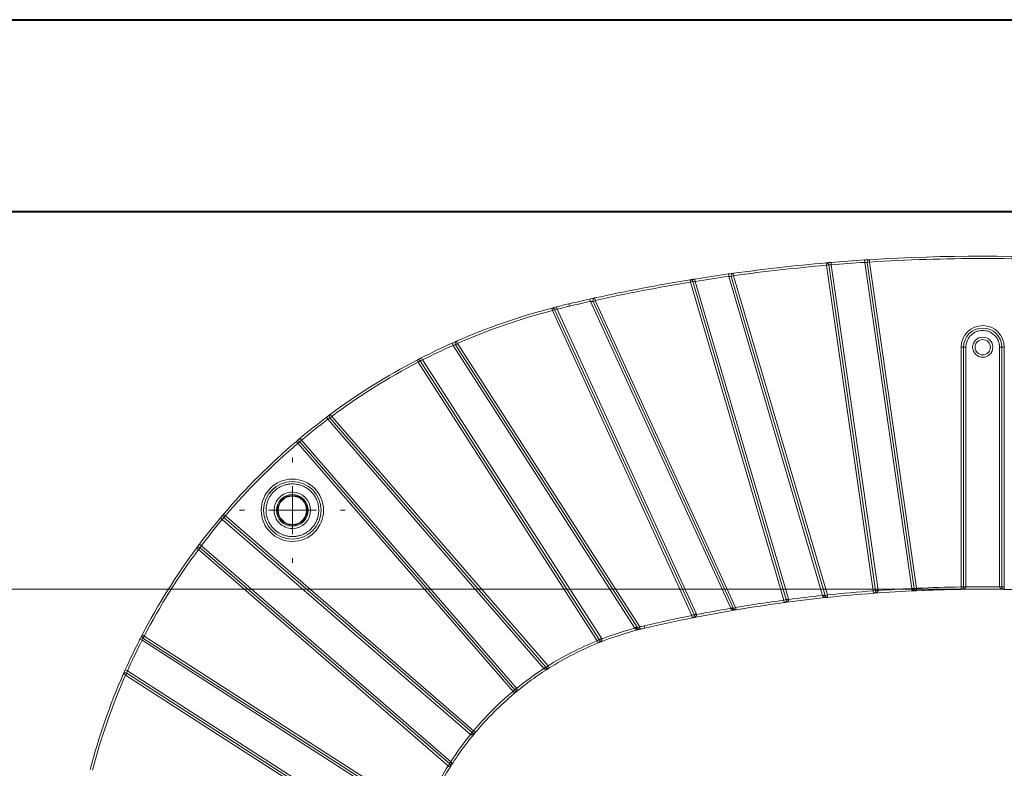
# Model space of a CAD drawing. Header units: millimetres. Extents: x 0 to 420, y 0 to 297.
# Tile 40 of 91: x 45 to 96, y 258 to 297. Entities that reach past the tile are written whole.
import ezdxf

# ---------------------------------------------------------------- set-up
doc = ezdxf.new("R2010")
doc.units = ezdxf.units.MM
doc.styles.add('SLDTEXTSTYLE0', font='TXT', dxfattribs={"width": 0.75})
doc.dimstyles.new('SLDDIMSTYLE0', dxfattribs={"dimtxt": 3.5, "dimasz": 3.302, "dimexe": 0, "dimexo": 0.0625, "dimgap": 0.875, "dimtad": 2, "dimlfac": 2, "dimrnd": 1e-09, "dimzin": 4, "dimdsep": 46, "dimtxsty": 'SLDTEXTSTYLE0', "dimsah": 1, "dimcen": 0.09, "dimadec": 0, "dimazin": 1, "dimtfac": 1, "dimtofl": 0, "dimtmove": 0, "dimatfit": 3, "dimfxl": 1, "dimfrac": 2, "dimtolj": 1, "dimtzin": 12, "dimarcsym": 0})

# ---------------------------------------------------------------- blocks, each defined once
blk = doc.blocks.new('SW_SYMBOL_MOD_BOX')
at = {"color": 0, "linetype": 'Continuous', "lineweight": 0}
for p, q in [((200, 200), (200, 800)), ((200, 800), (800, 800)), ((800, 800), (800, 200)), ((200, 200), (800, 200))]:
    blk.add_line(p, q, dxfattribs=at)
blk = doc.blocks.new('_D_14')
at = {"color": 7, "linetype": 'Continuous', "lineweight": 0}
for p, q in [((94.281, 267.505), (29.031, 267.505)), ((30.031, 267.505), (30.031, 203.755)), ((94.281, 203.755), (29.031, 203.755))]:
    blk.add_line(p, q, dxfattribs=at)
for points in [[(30.031, 267.505), (29.523, 264.203), (30.539, 264.203)], [(30.031, 203.755), (30.539, 207.057), (29.523, 207.057)]]:
    blk.add_solid(points, dxfattribs=at)
at = {"color": 7, "linetype": 'Continuous', "lineweight": 0, "xscale": 0.0044707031, "yscale": 0.0044707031, "zscale": 0.0044707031, "rotation": 90}
blk.add_blockref('SW_SYMBOL_MOD_BOX', (29.545, 226.018), dxfattribs=at)
at = {"color": 7, "linetype": 'Continuous', "lineweight": 0, "insert": (25.465, 231.019), "char_height": 3.5, "attachment_point": 1, "rotation": 90, "style": 'SLDTEXTSTYLE0'}
blk.add_mtext('127.50', dxfattribs=at)
blk = doc.blocks.new('SW_CENTERMARKSYMBOL_13')
at = {"color": 0, "linetype": 'Continuous', "lineweight": 0}
for p, q in [((0, 2.5), (0, 2.75)), ((0, 0), (0, 1.25)), ((-2.5, 0), (-2.75, 0)), ((0, 0), (-1.25, 0)), ((0, 0), (0, -1.25)), ((0, 0), (1.25, 0)), ((2.5, 0), (2.75, 0)), ((0, -2.5), (0, -2.75))]:
    blk.add_line(p, q, dxfattribs=at)

msp = doc.modelspace()

# ---------------------------------------------------------------- linework, layer by layer
at = {"color": 7, "linetype": 'Continuous', "lineweight": 40}
for p, q in [((0.07884357, 297.21478016), (420.07884357, 297.21478016)), ((9.54138493, 287.21478016), (410.07884357, 287.21478016))]:
    msp.add_line(p, q, dxfattribs=at)
at = {"color": 7, "linetype": 'Continuous', "lineweight": 15}
for p, q in [((87.13204786, 284.40386715), (87.12128847, 284.52840323)), ((87.13204786, 284.40386715), (87.25577554, 284.4216565)), ((87.23503841, 284.53816174), (87.37113703, 284.54965622)), ((87.25069812, 284.44320054), (87.25827478, 284.4217319)), ((89.69769509, 267.43773298), (87.25577554, 284.4216565)), ((87.37113703, 284.54965622), (87.38156698, 284.42509211)), ((87.38156698, 284.42509211), (89.82142277, 267.45552233)), ((89.12272763, 284.67999124), (89.13084798, 284.55525528)), ((91.57702461, 267.54172312), (89.13084798, 284.55525528)), ((89.17075138, 284.68310536), (89.32690937, 284.69306229)), ((89.25739638, 284.55342613), (89.38112406, 284.57121548)), ((89.25739638, 284.55342613), (91.70420121, 267.5355247)), ((89.37333415, 284.69597252), (89.38112406, 284.57121548)), ((91.82792889, 267.55331406), (89.38112406, 284.57121548)), ((82.02441317, 283.94875038), (82.04189312, 283.82497861)), ((82.07231006, 283.95550227), (82.22838765, 283.97733117)), ((82.27501945, 283.98380175), (82.29216896, 283.85998376)), ((87.13204786, 284.40386715), (89.57396741, 267.41994362)), ((80.04657999, 283.52146), (80.02646562, 283.64483104)), ((80.04657999, 283.52146), (80.16651661, 283.55667657)), ((80.04657999, 283.52146), (84.91693753, 266.93454549)), ((80.15880657, 283.57650722), (80.16909258, 283.55678369)), ((85.03687415, 266.96976206), (80.16651661, 283.55667657)), ((80.27553992, 283.68509984), (80.29532588, 283.56167571)), ((80.29532588, 283.56167571), (85.15681077, 267.00497863)), ((86.9295305, 267.17921436), (82.04189312, 283.82497861)), ((82.17223234, 283.82476719), (82.29216896, 283.85998376)), ((82.17223234, 283.82476719), (87.06223536, 267.1709463)), ((87.18217198, 267.20616287), (82.29216896, 283.85998376)), ((73.7012704, 282.39137794), (73.72972496, 282.26965967)), ((74.8023711, 282.64187961), (74.82937378, 282.51983104)), ((82.14130522, 266.50893451), (74.82937378, 282.51983104)), ((74.8499366, 282.65239044), (75.00557218, 282.68660307)), ((74.96543193, 282.52280916), (75.07913593, 282.57473604)), ((74.96543193, 282.52280916), (82.28261517, 266.5004128)), ((75.05246301, 282.6968571), (75.07913593, 282.57473604)), ((82.39631917, 266.55233967), (75.07913593, 282.57473604)), ((72.84516142, 282.05018755), (72.81341853, 282.17108995)), ((72.82523438, 282.17418991), (73.06014751, 282.23487385)), ((72.84516142, 282.05018755), (72.95886542, 282.10211443)), ((72.84516142, 282.05018755), (80.11444898, 266.13266811)), ((72.94875958, 282.12013341), (72.96152331, 282.1023684)), ((80.22815298, 266.18459499), (72.95886542, 282.10211443)), ((73.06014751, 282.23487385), (73.0909766, 282.11373522)), ((73.0909766, 282.11373522), (80.34185698, 266.23652186)), ((67.6109343, 280.33921357), (67.66194565, 280.2250959)), ((67.78816608, 280.25990019), (67.89332277, 280.3274803)), ((67.84317155, 280.44197857), (67.89332277, 280.3274803)), ((77.39753886, 265.53863139), (67.89332277, 280.3274803)), ((77.14255455, 265.4729805), (67.66194565, 280.2250959)), ((67.78816608, 280.25990019), (77.29238217, 265.47105129)), ((94.15620556, 280.13023886), (94.15620556, 267.62207837)), ((94.15620556, 280.13023886), (94.28120556, 280.13023886)), ((94.28120556, 267.62207837), (94.28120556, 280.13023886)), ((94.28120556, 280.13023886), (94.40620556, 280.13023886)), ((94.40620556, 280.13023886), (94.40620556, 267.62530237)), ((96.28120556, 280.13023886), (96.15620556, 280.13023886)), ((96.15620556, 267.62530237), (96.15620556, 280.13023886)), ((96.28120556, 280.13023886), (96.28120556, 267.62207837)), ((96.28120556, 280.13023886), (96.40620556, 280.13023886)), ((96.40620556, 267.62207837), (96.40620556, 280.13023886)), ((65.84809955, 279.3481818), (65.79034527, 279.45903957)), ((65.84809955, 279.3481818), (65.95325624, 279.41576191)), ((65.84809955, 279.3481818), (75.18550219, 264.81889968)), ((65.9399841, 279.43292984), (65.95559786, 279.41672856)), ((75.29065888, 264.88647979), (65.95325624, 279.41576191)), ((66.01431879, 279.57466319), (66.07124354, 279.46337719)), ((66.07124354, 279.46337719), (75.39581558, 264.95405989)), ((61.06048151, 276.47214799), (61.1357538, 276.37235279)), ((61.09879049, 276.50100053), (61.22437106, 276.59498615)), ((72.4030836, 263.36916102), (61.1357538, 276.37235279)), ((61.24572594, 276.56660574), (61.18015746, 276.51712545)), ((61.24194788, 276.44067857), (61.33641657, 276.52253616)), ((61.24194788, 276.44067857), (72.52164335, 263.42321606)), ((61.26189024, 276.62288967), (61.33641657, 276.52253616)), ((72.61611205, 263.50507365), (61.33641657, 276.52253616)), ((59.49337722, 275.2152448), (59.68498205, 275.37730078)), ((59.5744536, 275.12010479), (59.49337722, 275.2152448)), ((59.5744536, 275.12010479), (59.6689223, 275.20196239)), ((70.88418834, 262.25885541), (59.6689223, 275.20196239)), ((59.68498205, 275.37730078), (59.76534878, 275.28156057)), ((59.76534878, 275.28156057), (70.97865703, 262.340713)), ((59.5744536, 275.12010479), (70.78971964, 262.17699782)), ((55.53414363, 271.22646237), (55.62988384, 271.14609563)), ((55.55546138, 271.25183271), (55.66612131, 271.38272226)), ((68.57073141, 259.93278738), (55.62988384, 271.14609563)), ((55.69619962, 271.41806719), (55.79133962, 271.33699081)), ((55.70948203, 271.24252212), (55.79133962, 271.33699081)), ((55.70948203, 271.24252212), (68.65258901, 260.02725608)), ((68.7344466, 260.12172477), (55.79133962, 271.33699081)), ((54.28855475, 269.64955418), (54.43929643, 269.85096291)), ((54.38890825, 269.57502784), (54.28855475, 269.64955418)), ((54.38890825, 269.57502784), (54.47076584, 269.66949654)), ((54.38890825, 269.57502784), (67.40637077, 258.29533236)), ((54.43929643, 269.85096291), (54.53909163, 269.77569061)), ((67.48822836, 258.38980106), (54.47076584, 269.66949654)), ((54.53909163, 269.77569061), (67.54228339, 258.50836081)), ((91.57702461, 267.54172312), (91.70075229, 267.55951247)), ((91.70420121, 267.5355247), (91.82792889, 267.55331406)), ((91.82792889, 267.55331406), (91.8334951, 267.42843805)), ((94.15620556, 267.62207837), (94.28120556, 267.62207837)), ((94.1580189, 267.49709153), (94.15620556, 267.62207837)), ((94.28120556, 267.62530237), (94.40620556, 267.62530237)), ((96.15620556, 267.62530237), (96.28120556, 267.62530237)), ((96.40620556, 267.62207837), (96.28120556, 267.62207837)), ((96.40620556, 267.62207837), (96.40439221, 267.49709153)), ((84.91693753, 266.93454549), (85.03687415, 266.96976206)), ((85.03687415, 266.96976206), (85.15681077, 267.00497863)), ((85.04084293, 266.95105158), (85.16474834, 266.96755767)), ((86.9295305, 267.17921436), (87.04946712, 267.21443093)), ((87.06223536, 267.1709463), (87.18217198, 267.20616287)), ((87.18217198, 267.20616287), (87.19522652, 267.08184643)), ((89.57396741, 267.41994362), (89.69769509, 267.43773298)), ((89.5831667, 267.29528259), (89.57396741, 267.41994362)), ((89.69769509, 267.43773298), (89.82142277, 267.45552233)), ((89.69864311, 267.42894196), (89.82331881, 267.4379403)), ((89.82142277, 267.45552233), (89.82331881, 267.4379403)), ((82.14130522, 266.50893451), (82.25500922, 266.56086139)), ((82.28261517, 266.5004128), (82.39631917, 266.55233967)), ((82.39631917, 266.55233967), (82.41708785, 266.4290771)), ((84.93364331, 266.81066686), (84.91693753, 266.93454549)), ((80.11444898, 266.13266811), (80.22815298, 266.18459499)), ((80.13889572, 266.01008199), (80.11444898, 266.13266811)), ((80.22815298, 266.18459499), (80.34185698, 266.23652186)), ((80.23707435, 266.15691723), (80.35969972, 266.18116634)), ((77.14255455, 265.4729805), (77.24771124, 265.5405606)), ((77.29238217, 265.47105129), (77.39753886, 265.53863139)), ((77.39753886, 265.53863139), (77.42773933, 265.41733451)), ((77.65645367, 265.47253784), (77.62799911, 265.59425612)), ((51.45240485, 265.12109915), (51.56326261, 265.06334487)), ((51.49471919, 264.95585469), (51.47851458, 264.97146032)), ((51.49568251, 264.95818818), (51.56326261, 265.06334487)), ((51.49568251, 264.95818818), (66.02496463, 255.62078553)), ((66.09254473, 255.72594222), (51.56326261, 265.06334487)), ((75.29065888, 264.88647979), (75.39581558, 264.95405989)), ((75.30169898, 264.86497905), (75.41789576, 264.91105841)), ((51.33678123, 264.89712562), (51.44806723, 264.84020087)), ((65.95738453, 255.51562884), (51.44806723, 264.84020087)), ((75.18550219, 264.81889968), (75.29065888, 264.88647979)), ((75.23246051, 264.70305532), (75.18550219, 264.81889968)), ((72.4030836, 263.36916102), (72.4975523, 263.45101862)), ((72.52164335, 263.42321606), (72.61611205, 263.50507365)), ((72.61611205, 263.50507365), (72.68253545, 263.39918251)), ((50.58396412, 263.01812164), (50.46946584, 263.06827286)), ((50.57223085, 263.30051012), (50.68634851, 263.24949876)), ((50.58396412, 263.01812164), (50.65154422, 263.12327833)), ((50.58396412, 263.01812164), (65.37281303, 253.51390555)), ((65.44039313, 253.61906224), (50.65154422, 263.12327833)), ((50.68634851, 263.24949876), (65.43846391, 253.76888986)), ((70.88418834, 262.25885541), (70.97865703, 262.340713)), ((70.97865703, 262.340713), (70.9825901, 262.33606065)), ((70.78971964, 262.17699782), (70.88418834, 262.25885541)), ((70.86997934, 262.08116786), (70.78971964, 262.17699782)), ((70.88615487, 262.25652923), (70.9825901, 262.33606065)), ((68.65258901, 260.02725608), (68.57073141, 259.93278738)), ((68.57538377, 259.92885431), (68.57073141, 259.93278738)), ((68.57538377, 259.92885431), (68.65491518, 260.02528954)), ((68.65258901, 260.02725608), (68.7344466, 260.12172477)), ((68.7344466, 260.12172477), (68.83027655, 260.04146507)), ((67.40637077, 258.29533236), (67.48822836, 258.38980106)), ((67.5122619, 258.22890897), (67.40637077, 258.29533236)), ((67.54228339, 258.50836081), (67.4604258, 258.41389212))]:
    msp.add_line(p, q, dxfattribs=at)
at = {"color": 8, "linetype": 'Continuous', "lineweight": 15}
msp.add_line((57.86274318, 271.26325437), (57.83783225, 271.2370217), dxfattribs=at)
at = {"color": 7, "linetype": 'Continuous', "lineweight": 15, "flags": 128}
for points in [[(80.0390854, 283.64688769), (80.27253491, 283.68461806), (80.27553992, 283.68509984)], [(67.65490562, 280.35883142), (67.77945374, 280.41399129), (67.79957545, 280.42284645)], [(65.79977089, 279.46394821), (65.8993557, 279.51557952), (66.01431879, 279.57466319)], [(58.07406436, 272.50713879), (58.23859599, 272.67284842), (58.40430562, 272.83738006)], [(94.18261363, 267.49989976), (93.6648509, 267.49082079), (91.75856258, 267.42751925)], [(98.7536336, 267.42978987), (96.89756021, 267.49082079), (96.32856116, 267.50060985)], [(77.17717692, 265.44148398), (77.19688073, 265.45260209), (77.21625774, 265.46205733), (77.23465214, 265.46952968), (77.25144134, 265.47476623), (77.2660571, 265.47758973), (77.27800475, 265.47790464), (77.2868799, 265.47570029), (77.29238217, 265.47105129)], [(51.35880324, 264.94010207), (51.3958649, 265.01208872), (51.43088024, 265.07971347)], [(50.46946584, 263.06827286), (50.49745312, 263.13199068), (50.57223085, 263.30051012)]]:
    msp.add_lwpolyline(points, dxfattribs=at)
at = {"color": 7, "linetype": 'Continuous', "lineweight": 15}
for centre, radius in [((95.28120556, 280.13023886), 0.4), ((59.28691357, 271.62453085), 1.5), ((59.28691357, 271.62453085), 0.825), ((59.28691357, 271.62453085), 0.775), ((59.28691357, 271.62453085), 0.74008987)]:
    msp.add_circle(centre, radius, dxfattribs=at)
for centre, radius, start, end in [((95.28120556, 190.08023886), 94.8, 94.9378487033, 97.8856263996), ((87.13204786, 284.40386715), 0.125, 8.181818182, 94.937848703), ((95.28120556, 190.08023886), 94.8, 93.7247199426, 94.7862983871), ((89.38112406, 284.57121548), 0.125, 93.572949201, 180), ((89.38112406, 284.57121548), 0.125, 180, 188.181818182), ((95.28120556, 190.08023886), 94.8, 86.4270507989, 93.5729492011), ((95.28120556, 190.08023886), 94.8, 98.0385636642, 99.1075170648), ((82.29216896, 283.85998376), 0.125, 97.8856264, 180), ((95.28120556, 190.08023886), 94.8, 99.2600088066, 102.3206998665), ((80.04657999, 283.52146), 0.125, 16.363636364, 99.260008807), ((82.29216896, 283.85998376), 0.125, 180, 196.363636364), ((81.38400048, 249.52744393), 33.75, 103.157959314, 104.278340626), ((95.28120556, 190.08023886), 94.8, 102.4754610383, 103.157959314), ((75.07913593, 282.57473604), 0.125, 102.320699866, 180), ((75.07913593, 282.57473604), 0.125, 180, 204.545454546), ((81.38400048, 249.52744393), 33.75, 104.710971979, 113.65382735), ((72.84516142, 282.05018755), 0.125, 24.545454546, 104.710971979), ((95.28120556, 280.13023886), 1, 360, 180), ((81.38400048, 249.52744393), 33.75, 114.084961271, 117.090543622), ((67.89332277, 280.3274803), 0.125, 113.65382735, 180), ((67.89332277, 280.3274803), 0.125, 180, 212.727272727), ((81.38400048, 249.52744393), 33.75, 117.518450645, 126.598986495), ((65.84809955, 279.3481818), 0.125, 32.727272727, 117.518450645), ((81.38400048, 249.52744393), 33.75, 127.026069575, 130.010941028), ((61.33641657, 276.52253616), 0.125, 126.598986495, 180), ((61.33641657, 276.52253616), 0.125, 180, 220.909090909), ((81.38400048, 249.52744393), 33.75, 130.436963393, 139.563036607), ((59.5744536, 275.12010479), 0.125, 40.909090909, 130.436963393), ((81.38400048, 249.52744393), 33.75, 139.989058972, 142.973930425), ((55.79133962, 271.33699081), 0.125, 139.563036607, 180), ((55.79133962, 271.33699081), 0.125, 180, 229.090909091), ((81.38400048, 249.52744393), 33.75, 143.401013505, 152.481549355), ((54.38890825, 269.57502784), 0.125, 49.090909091, 143.401013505), ((91.65708194, 267.20715736), 0.33173082, 81.834050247, 103.454081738), ((91.82792889, 267.55331406), 0.125, 188.181818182, 272.552206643), ((95.28120556, 190.08023886), 77.425, 90.8312058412, 92.5522066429), ((94.15620556, 267.62207837), 0.125, 270.831205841, 0), ((95.28120556, 190.08023886), 77.425, 89.1687941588, 90.8312058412), ((94.3749501, 265.19941324), 2.42447817, 89.261773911, 92.21594328), ((96.18746101, 265.19941324), 2.42447817, 87.78405672, 90.738226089), ((96.40620556, 267.62207837), 0.125, 180, 269.168794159), ((95.28120556, 190.08023886), 77.425, 87.4477933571, 89.1687941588), ((95.28120556, 190.08023886), 77.425, 95.9946892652, 97.6803473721), ((84.91693753, 266.93454549), 0.125, 0, 16.363636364), ((87.02003625, 266.98650557), 0.18920664, 77.112827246, 115.058218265), ((87.18217198, 267.20616287), 0.125, 196.363636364, 275.994689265), ((95.28120556, 190.08023886), 77.425, 94.2204585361, 95.9946892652), ((95.28120556, 190.08023886), 77.425, 92.5522066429, 94.2204585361), ((89.57396741, 267.41994362), 0.125, 274.220458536, 0), ((89.57396741, 267.41994362), 0.125, 0, 8.181818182), ((82.24437307, 266.36489181), 0.14081334, 74.241687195, 125.064747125), ((82.39631917, 266.55233967), 0.125, 204.545454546, 279.564012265), ((95.28120556, 190.08023886), 77.425, 97.6803473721, 99.5640122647), ((84.91693753, 266.93454549), 0.125, 277.680347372, 0), ((95.28120556, 190.08023886), 77.425, 101.2782516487, 103.157959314), ((95.28120556, 190.08023886), 77.425, 99.5640122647, 101.2782516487), ((80.11444898, 266.13266811), 0.125, 281.278251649, 0), ((80.11444898, 266.13266811), 0.125, 0, 24.545454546), ((77.39753886, 265.53863139), 0.125, 212.727272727, 283.981213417), ((81.38400048, 249.52744393), 16.375, 103.157959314, 103.981213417), ((51.56326261, 265.06334487), 0.125, 152.481549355, 180), ((51.56326261, 265.06334487), 0.125, 180, 237.272727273), ((81.38400048, 249.52744393), 16.375, 103.981213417, 112.065516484), ((81.38400048, 249.52744393), 33.75, 152.909456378, 155.915038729), ((81.38400048, 249.52744393), 16.375, 112.065516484, 122.099228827), ((75.18550219, 264.81889968), 0.125, 292.065516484, 0), ((75.18550219, 264.81889968), 0.125, 0, 32.727272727), ((81.38400048, 249.52744393), 16.375, 122.099228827, 129.946917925), ((72.58644312, 263.20649898), 0.22619748, 106.646996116, 138.411268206), ((72.61611205, 263.50507365), 0.125, 220.909090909, 302.099228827), ((81.38400048, 249.52744393), 33.75, 156.34617265, 165.289028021), ((50.58396412, 263.01812164), 0.125, 57.272727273, 156.34617265), ((81.38400048, 249.52744393), 16.375, 129.946917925, 140.053082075), ((70.78971964, 262.17699782), 0.125, 309.946917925, 0), ((70.78971964, 262.17699782), 0.125, 0, 40.909090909), ((81.38400048, 249.52744393), 16.375, 140.053082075, 147.900771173), ((68.7344466, 260.12172477), 0.125, 229.090909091, 320.053082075), ((67.70494543, 258.32500129), 0.22619748, 131.588731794, 163.353003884), ((67.40637077, 258.29533236), 0.125, 0, 49.090909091), ((67.40637077, 258.29533236), 0.125, 327.900771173, 0), ((81.38400048, 249.52744393), 16.375, 147.900771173, 157.934483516)]:
    msp.add_arc(centre, radius, start, end, dxfattribs=at)
at = {"color": 8, "linetype": 'Continuous', "lineweight": 15}
msp.add_open_spline([(87.12128847, 284.52840323), (87.12173838, 284.5284421), (87.12263408, 284.52851949), (87.12935182, 284.52909969), (87.14177606, 284.53017131), (87.16194393, 284.53190886), (87.18369516, 284.53377354), (87.19452857, 284.53470225)], degree=3, knots=[0, 0, 0, 0, 0.1677833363, 0.3340369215, 0.5016330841, 0.7517835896, 1, 1, 1, 1], dxfattribs=at)
at = {"color": 7, "linetype": 'Continuous', "lineweight": 15}
for points, knots in [([(87.19452857, 284.53470225), (87.20245924, 284.53538069), (87.21831956, 284.53673748), (87.24569812, 284.53907058), (87.28004067, 284.54198676), (87.32206881, 284.54554018), (87.35483318, 284.54828859), (87.37113703, 284.54965622)], [0, 0, 0, 0, 0.1653111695, 0.3306008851, 0.498738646, 0.7505677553, 1, 1, 1, 1]), ([(87.25577554, 284.4216565), (87.25577554, 284.4216565), (87.26944748, 284.4220731), (87.31591112, 284.42339243), (87.34864913, 284.4242793), (87.38156698, 284.42509211)], [0, 0, 0, 0, 0.5, 0.5, 1, 1, 1, 1]), ([(89.12272763, 284.67999124), (89.15476362, 284.68206715), (89.21864882, 284.68620686), (89.28167587, 284.69021164), (89.29976035, 284.69134977), (89.29980759, 284.69135275)], [0, 0, 0, 0, 0.5008079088, 0.9986960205, 1, 1, 1, 1]), ([(89.13084798, 284.55525528), (89.16392849, 284.55486318), (89.19691088, 284.55439374), (89.24365777, 284.55366777), (89.25739638, 284.55342613), (89.25739638, 284.55342613)], [0, 0, 0, 0, 0.5, 0.5, 1, 1, 1, 1]), ([(82.02441317, 283.94875038), (82.05633014, 283.95324813), (82.11997488, 283.96221697), (82.18294211, 283.97100961), (82.20109741, 283.97353343), (82.20114455, 283.97353998)], [0, 0, 0, 0, 0.5008364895, 0.9987039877, 1, 1, 1, 1]), ([(80.02646562, 283.64483104), (80.02691595, 283.64490446), (80.0278127, 283.64505068), (80.03456528, 283.64615138), (80.04695296, 283.64816941), (80.06749993, 283.65151337), (80.09860632, 283.65656644), (80.13644248, 283.66269841), (80.17982206, 283.66970871), (80.22674977, 283.67727074), (80.25932458, 283.68249785), (80.27553992, 283.68509984)], [0, 0, 0, 0, 0.0838163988, 0.166907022, 0.250731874, 0.3757422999, 0.499849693, 0.6236530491, 0.7491530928, 0.8751315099, 1, 1, 1, 1]), ([(80.16651661, 283.55667657), (80.16651662, 283.55667657), (80.180621, 283.55726719), (80.22825645, 283.55916579), (80.26174075, 283.56045772), (80.29532588, 283.56167571)], [0, 0, 0, 0, 0.5, 0.5, 1, 1, 1, 1]), ([(82.04189312, 283.82497861), (82.07581492, 283.82500873), (82.10969223, 283.82496144), (82.15795294, 283.82483343), (82.17223234, 283.82476719), (82.17223234, 283.82476719)], [0, 0, 0, 0, 0.5, 0.5, 1, 1, 1, 1]), ([(74.8023711, 282.64187961), (74.83404119, 282.64887642), (74.89719147, 282.66282807), (74.9599291, 282.67660547), (74.9781561, 282.68059619), (74.97820264, 282.68060638)], [0, 0, 0, 0, 0.5008645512, 0.9987255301, 1, 1, 1, 1]), ([(74.82937378, 282.51983104), (74.86455572, 282.52068511), (74.89975955, 282.52146392), (74.95032082, 282.52252161), (74.96543193, 282.52280916), (74.96543193, 282.52280916)], [0, 0, 0, 0, 0.5, 0.5, 1, 1, 1, 1]), ([(72.88636417, 282.19015471), (72.88637363, 282.19015718), (72.90426435, 282.19482736), (72.96622432, 282.21088605), (73.02877095, 282.22686034), (73.06014751, 282.23487385)], [0, 0, 0, 0, 0.00026351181, 0.49848147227, 1, 1, 1, 1]), ([(72.95886542, 282.10211443), (72.95886543, 282.10211442), (72.97343091, 282.10351784), (73.02233059, 282.10795852), (73.05662786, 282.11095275), (73.0909766, 282.11373522)], [0, 0, 0, 0, 0.5, 0.5, 1, 1, 1, 1]), ([(96.15620556, 280.13023886), (96.15573777, 280.15234231), (96.15480607, 280.19636685), (96.14715334, 280.26188975), (96.1349039, 280.32649228), (96.11761277, 280.39017596), (96.08310044, 280.48778846), (96.01797385, 280.61417575), (95.90417395, 280.75307035), (95.76519037, 280.86697053), (95.6096274, 280.94717843), (95.44622509, 280.99510997), (95.28129371, 281.01029877), (95.116276, 280.9951281), (94.95294798, 280.94724448), (94.79730039, 280.86701947), (94.65836032, 280.75319899), (94.54449716, 280.6142444), (94.47257426, 280.47484071), (94.43147451, 280.34848596), (94.4100778, 280.24023728), (94.40749998, 280.16700945), (94.40620556, 280.13023886)], [0, 0, 0, 0, 0.02414733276, 0.0480954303, 0.07198185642, 0.09594523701, 0.12012287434, 0.18505590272, 0.2500864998, 0.31501957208, 0.38005021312, 0.43998893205, 0.50002425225, 0.55996299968, 0.6199983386, 0.68493136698, 0.74996196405, 0.81489503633, 0.87992567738, 0.92003639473, 0.95984710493, 1, 1, 1, 1]), ([(67.6109343, 280.33921357), (67.64042873, 280.35236781), (67.69924145, 280.37859775), (67.75760009, 280.4043781), (67.77449067, 280.41180461), (67.77455955, 280.4118349)], [0, 0, 0, 0, 0.5004759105, 0.9979628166, 1, 1, 1, 1]), ([(95.28120556, 280.65523886), (94.99145018, 280.65523886), (94.75620556, 280.41999424), (94.75620556, 279.84048348), (94.99145018, 279.60523886), (95.28120556, 279.60523886)], [0, 0, 0, 0, 0.5, 0.5, 1, 1, 1, 1]), ([(95.28120556, 279.60523886), (95.57096094, 279.60523886), (95.80620556, 279.84048348), (95.80620556, 280.41999424), (95.57096094, 280.65523886), (95.28120556, 280.65523886)], [0, 0, 0, 0, 0.5, 0.5, 1, 1, 1, 1]), ([(67.66194565, 280.2250959), (67.6946737, 280.23436868), (67.72745502, 280.24343045), (67.77426397, 280.25619267), (67.78816608, 280.2599002), (67.78816608, 280.25990019)], [0, 0, 0, 0, 0.5, 0.5, 1, 1, 1, 1]), ([(65.85608989, 279.49319924), (65.85609828, 279.4932036), (65.87224608, 279.50158774), (65.92854727, 279.53069818), (65.9856699, 279.55997825), (66.01431879, 279.57466319)], [0, 0, 0, 0, 0.0002591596, 0.4985967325, 1, 1, 1, 1]), ([(65.95325624, 279.41576191), (65.95325624, 279.4157619), (65.96606553, 279.42106233), (66.0096068, 279.43878602), (66.04030865, 279.45115364), (66.07124354, 279.46337719)], [0, 0, 0, 0, 0.5, 0.5, 1, 1, 1, 1]), ([(61.06048151, 276.47214799), (61.08615372, 276.49147778), (61.13734739, 276.53002385), (61.18803466, 276.56790949), (61.20262351, 276.57877506), (61.2026833, 276.57881958)], [0, 0, 0, 0, 0.50044597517, 0.99795296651, 1, 1, 1, 1]), ([(61.1357538, 276.37235279), (61.16337589, 276.3904133), (61.19104583, 276.40824058), (61.230352, 276.43336192), (61.24194788, 276.44067857), (61.24194788, 276.44067857)], [0, 0, 0, 0, 0.5, 0.5, 1, 1, 1, 1]), ([(59.54942834, 275.26290503), (59.54943551, 275.26291112), (59.56321117, 275.27461774), (59.6113826, 275.31541382), (59.66040062, 275.3566312), (59.68498205, 275.37730078)], [0, 0, 0, 0, 0.0002595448, 0.4986528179, 1, 1, 1, 1]), ([(59.6689223, 275.20196239), (59.6689223, 275.20196239), (59.67930621, 275.21069175), (59.71482329, 275.2401945), (59.73993878, 275.26090068), (59.76534878, 275.28156057)], [0, 0, 0, 0, 0.5, 0.5, 1, 1, 1, 1]), ([(59.28691357, 273.24953085), (58.39005168, 273.24953085), (57.66191357, 272.52139274), (57.66191357, 270.72766895), (58.39005168, 269.99953085), (59.28691357, 269.99953085)], [0, 0, 0, 0, 0.5, 0.5, 1, 1, 1, 1]), ([(59.28691357, 269.99953085), (59.71787817, 269.99953085), (60.1312241, 270.17074434), (60.74070008, 270.78022032), (60.91191357, 271.19356625), (60.91191357, 272.05549544), (60.74070008, 272.46884137), (60.1312241, 273.07831736), (59.71787817, 273.24953085), (59.28691357, 273.24953085)], [0, 0, 0, 0, 0.25, 0.25, 0.5, 0.5, 0.75, 0.75, 1, 1, 1, 1]), ([(59.28691357, 272.99953085), (59.25793643, 272.99901975), (59.20020668, 272.99800151), (59.11416723, 272.98965856), (59.02913574, 272.97630691), (58.94511857, 272.95747171), (58.8621104, 272.933272), (58.71986792, 272.881972), (58.52641335, 272.78229753), (58.30814387, 272.60344464), (58.12917774, 272.38505605), (58.00313268, 272.14057529), (57.92782512, 271.88382158), (57.90396231, 271.62461899), (57.92780705, 271.36533014), (58.00306643, 271.1086505), (58.12912965, 270.86408599), (58.30801206, 270.64573762), (58.52635648, 270.46683376), (58.74542848, 270.35380617), (58.94397843, 270.28924508), (59.1140814, 270.25561712), (59.22914247, 270.25156525), (59.28691357, 270.24953085)], [0, 0, 0, 0, 0.0201464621, 0.0401368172, 0.0600503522, 0.0799672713, 0.0999677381, 0.1201309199, 0.1850811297, 0.2500934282, 0.3150436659, 0.3800559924, 0.4400117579, 0.5000289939, 0.5599847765, 0.6200020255, 0.6849522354, 0.7499645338, 0.8149147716, 0.879927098, 0.9200449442, 0.9598553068, 1, 1, 1, 1]), ([(59.28691357, 270.24953085), (59.31589071, 270.25004194), (59.37362046, 270.25106018), (59.45965991, 270.25940313), (59.5446914, 270.27275478), (59.62870857, 270.29158998), (59.71171674, 270.3157897), (59.85395922, 270.3670897), (60.04741379, 270.46676416), (60.26568327, 270.64561706), (60.4446494, 270.86400565), (60.57069446, 271.10848641), (60.64600201, 271.36524011), (60.66986483, 271.6244427), (60.64602009, 271.88373155), (60.57076071, 272.14041119), (60.44469749, 272.3849757), (60.26581508, 272.60332407), (60.04747066, 272.78222794), (59.82839866, 272.89525552), (59.62984871, 272.95981661), (59.45974574, 272.99344457), (59.34468467, 272.99749644), (59.28691357, 272.99953085)], [0, 0, 0, 0, 0.0201464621, 0.0401368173, 0.0600503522, 0.0799672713, 0.0999677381, 0.1201309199, 0.1850811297, 0.2500934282, 0.3150436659, 0.3800559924, 0.4400117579, 0.5000289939, 0.5599847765, 0.6200020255, 0.6849522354, 0.7499645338, 0.8149147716, 0.879927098, 0.9200449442, 0.9598553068, 1, 1, 1, 1]), ([(59.28691357, 272.57453085), (59.03496503, 272.57453085), (58.79331664, 272.47443681), (58.43700761, 272.11812777), (58.33691357, 271.87647938), (58.33691357, 271.37258231), (58.43700761, 271.13093392), (58.79331664, 270.77462489), (59.03496503, 270.67453085), (59.28691357, 270.67453085)], [0, 0, 0, 0, 0.25, 0.25, 0.5, 0.5, 0.75, 0.75, 1, 1, 1, 1]), ([(59.28691357, 270.67453085), (59.81123283, 270.67453085), (60.23691357, 271.10021159), (60.23691357, 272.1488501), (59.81123283, 272.57453085), (59.28691357, 272.57453085)], [0, 0, 0, 0, 0.5, 0.5, 1, 1, 1, 1]), ([(55.53414363, 271.22646237), (55.554799, 271.25102691), (55.59598891, 271.30001231), (55.63680049, 271.3482023), (55.64853527, 271.36201108), (55.64858338, 271.3620677)], [0, 0, 0, 0, 0.5004396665, 0.9979517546, 1, 1, 1, 1]), ([(55.62988384, 271.14609563), (55.6505472, 271.17150989), (55.67130029, 271.19668204), (55.70078252, 271.23217388), (55.70948203, 271.24252212), (55.70948203, 271.24252212)], [0, 0, 0, 0, 0.5, 0.5, 1, 1, 1, 1]), ([(54.3326658, 269.7088163), (54.3326714, 269.70882381), (54.34351018, 269.72337666), (54.38138209, 269.77404588), (54.41995306, 269.82527265), (54.43929643, 269.85096291)], [0, 0, 0, 0, 0.0002572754, 0.4986283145, 1, 1, 1, 1]), ([(54.47076584, 269.66949654), (54.47076584, 269.66949654), (54.47811028, 269.68113621), (54.50324473, 269.72046225), (54.52103851, 269.74807984), (54.53909163, 269.77569061)], [0, 0, 0, 0, 0.5, 0.5, 1, 1, 1, 1]), ([(91.8334951, 267.42843805), (91.81826895, 267.42815446), (91.79010893, 267.42762998), (91.75137836, 267.43128068), (91.71965087, 267.43658856), (91.6883529, 267.44419037), (91.6575764, 267.4550762), (91.62745988, 267.47091689), (91.60451172, 267.48891272), (91.58768181, 267.50810807), (91.58234263, 267.52297591), (91.57989772, 267.52978414)], [0, 0, 0, 0, 0.16142761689, 0.29855229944, 0.41139880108, 0.500012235, 0.6360812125, 0.75231763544, 0.85000489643, 0.93131472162, 1, 1, 1, 1]), ([(94.40618737, 267.62369017), (94.40582844, 267.61910292), (94.40508808, 267.60964096), (94.39999619, 267.59578874), (94.39211305, 267.5822182), (94.38114517, 267.5690809), (94.36379017, 267.55346745), (94.33734613, 267.53660772), (94.2964369, 267.51867444), (94.23571621, 267.50204205), (94.18709851, 267.49894435), (94.1580189, 267.49709153)], [0, 0, 0, 0, 0.0420256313, 0.0866847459, 0.1356185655, 0.1900816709, 0.2509866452, 0.3638364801, 0.5007307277, 0.7013731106, 1, 1, 1, 1]), ([(96.40439221, 267.49709153), (96.38863954, 267.49774306), (96.35952563, 267.49894723), (96.31980636, 267.5052847), (96.2874965, 267.51294554), (96.25575177, 267.5230872), (96.22508518, 267.53662507), (96.19545646, 267.5554486), (96.17393684, 267.5763538), (96.1593706, 267.59925237), (96.15722401, 267.61592229), (96.15622374, 267.62369017)], [0, 0, 0, 0, 0.1617372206, 0.2989210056, 0.4115803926, 0.4997687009, 0.6366542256, 0.7495839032, 0.8473412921, 0.9288639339, 1, 1, 1, 1]), ([(85.16474834, 266.96755767), (85.16505728, 266.96292178), (85.16569325, 266.95337884), (85.16255411, 266.93883816), (85.1565342, 266.92424463), (85.14732624, 266.90970833), (85.13202451, 266.89192437), (85.10774779, 266.87180289), (85.06914582, 266.84889745), (85.01057213, 266.82493803), (84.96244018, 266.816009), (84.93364331, 266.81066686)], [0, 0, 0, 0, 0.0422002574, 0.0868689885, 0.1357358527, 0.1901298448, 0.251017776, 0.3637466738, 0.5007406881, 0.7012981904, 1, 1, 1, 1]), ([(87.19522652, 267.08184643), (87.18059414, 267.08067852), (87.15351408, 267.07851707), (87.11598656, 267.07959368), (87.08502988, 267.08261603), (87.05178058, 267.08822253), (87.01695447, 267.09787668), (86.98220896, 267.11454849), (86.95556094, 267.13358976), (86.94472661, 267.15040916), (86.93989911, 267.15790346)], [0, 0, 0, 0, 0.1610273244, 0.2980122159, 0.4109755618, 0.4999551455, 0.664241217, 0.8005843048, 0.911145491, 1, 1, 1, 1]), ([(89.82331881, 267.4379403), (89.82334742, 267.43329422), (89.82340631, 267.4237303), (89.81939536, 267.40940556), (89.81250571, 267.39520193), (89.80243728, 267.38124783), (89.78609017, 267.36441974), (89.76064338, 267.34580003), (89.72072943, 267.32526596), (89.66081656, 267.30488512), (89.61223347, 267.29887712), (89.5831667, 267.29528259)], [0, 0, 0, 0, 0.0422002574, 0.0868689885, 0.1357358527, 0.1901298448, 0.251017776, 0.3637466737, 0.5007406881, 0.7012981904, 1, 1, 1, 1]), ([(82.41708785, 266.4290771), (82.40309982, 266.42706485), (82.37719566, 266.4233384), (82.34103404, 266.4219342), (82.31101644, 266.42274294), (82.27887356, 266.42575123), (82.24498554, 266.43223474), (82.2103037, 266.44476589), (82.18266964, 266.4597854), (82.16941121, 266.47385031), (82.1634749, 266.48014771)], [0, 0, 0, 0, 0.1607166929, 0.2976281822, 0.4107520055, 0.5001196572, 0.6613949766, 0.7972619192, 0.9092264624, 1, 1, 1, 1]), ([(80.35969972, 266.18116634), (80.36029897, 266.17655898), (80.36153255, 266.16707476), (80.35931207, 266.15236574), (80.35421983, 266.1374232), (80.34594224, 266.12233772), (80.33178668, 266.10362856), (80.30882051, 266.08202328), (80.27173203, 266.05674056), (80.21477734, 266.02915263), (80.16730059, 266.01722073), (80.13889572, 266.01008199)], [0, 0, 0, 0, 0.0422002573, 0.0868689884, 0.1357358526, 0.1901298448, 0.251017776, 0.3637466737, 0.5007406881, 0.7012981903, 1, 1, 1, 1]), ([(77.42773933, 265.41733451), (77.41036442, 265.4135477), (77.37910925, 265.40673573), (77.33646766, 265.40293176), (77.29775373, 265.40245636), (77.26170724, 265.40574448), (77.22718989, 265.41397194), (77.19884049, 265.42500032), (77.18390172, 265.43636712), (77.17717692, 265.44148398)], [0, 0, 0, 0, 0.2086712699, 0.3753723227, 0.5001430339, 0.6591922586, 0.7946098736, 0.9075421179, 1, 1, 1, 1]), ([(51.33678123, 264.89712562), (51.35145548, 264.9257537), (51.38071682, 264.98283984), (51.4098367, 265.0391597), (51.418242, 265.05534818), (51.41827641, 265.05541446)], [0, 0, 0, 0, 0.5004636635, 0.997954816, 1, 1, 1, 1]), ([(51.44806723, 264.84020087), (51.46029783, 264.8711536), (51.47268519, 264.90190389), (51.49040316, 264.94543021), (51.49568251, 264.95818818), (51.49568251, 264.95818818)], [0, 0, 0, 0, 0.5, 0.5, 1, 1, 1, 1]), ([(75.41789576, 264.91105841), (75.4193492, 264.90663523), (75.42233683, 264.89754317), (75.42287873, 264.88268468), (75.42061686, 264.86710341), (75.41523749, 264.85082947), (75.40472817, 264.82994964), (75.38607087, 264.80465277), (75.35421687, 264.77319319), (75.30332481, 264.73583139), (75.25898703, 264.71532433), (75.23246051, 264.70305532)], [0, 0, 0, 0, 0.04236910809, 0.08709175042, 0.13593173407, 0.19024535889, 0.25101718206, 0.36372920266, 0.50072497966, 0.70129250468, 1, 1, 1, 1]), ([(72.68253545, 263.39918251), (72.66974474, 263.39159272), (72.64607935, 263.37755008), (72.61149397, 263.36176475), (72.58203899, 263.35068432), (72.55440677, 263.34243281), (72.52797764, 263.33687389), (72.49797378, 263.33356298), (72.46834676, 263.33472197), (72.43925075, 263.3413248), (72.42412173, 263.35186578), (72.41726355, 263.35664415)], [0, 0, 0, 0, 0.1611499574, 0.2981599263, 0.4110555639, 0.4998704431, 0.6073631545, 0.6998763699, 0.8195827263, 0.9182143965, 1, 1, 1, 1]), ([(50.4996374, 263.13694854), (50.49964121, 263.1369572), (50.50704763, 263.15380203), (50.53282128, 263.21214598), (50.55906641, 263.27099282), (50.57223085, 263.30051012)], [0, 0, 0, 0, 0.0002564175, 0.4985332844, 1, 1, 1, 1]), ([(50.65154422, 263.12327833), (50.65154421, 263.12327834), (50.65527053, 263.13724999), (50.66802985, 263.18404701), (50.67708775, 263.2168131), (50.68634851, 263.24949876)], [0, 0, 0, 0, 0.5, 0.5, 1, 1, 1, 1]), ([(70.9825901, 262.33606065), (70.98533147, 262.33229741), (70.99096647, 262.32456189), (70.99604446, 262.31058754), (70.99867605, 262.29506445), (70.99855341, 262.2779249), (70.99496285, 262.25482683), (70.98497415, 262.22502327), (70.96431848, 262.18530267), (70.92735667, 262.13411938), (70.8914573, 262.10098912), (70.86997934, 262.08116786)], [0, 0, 0, 0, 0.0423691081, 0.0870917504, 0.1359317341, 0.1902453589, 0.2510171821, 0.3637292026, 0.5007249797, 0.7012925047, 1, 1, 1, 1]), ([(68.83027655, 260.04146507), (68.81980639, 260.02961055), (68.80045751, 260.00770337), (68.77047162, 259.98072456), (68.74415616, 259.9603333), (68.71626884, 259.94192098), (68.68642159, 259.92649678), (68.65308769, 259.91526806), (68.62324122, 259.9118089), (68.59616026, 259.91527578), (68.58200572, 259.92452652), (68.57538377, 259.92885431)], [0, 0, 0, 0, 0.1617996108, 0.2990061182, 0.4116527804, 0.4997861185, 0.636781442, 0.7495801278, 0.8471002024, 0.928468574, 1, 1, 1, 1]), ([(67.55480026, 258.49418087), (67.55791895, 258.49010571), (67.56451859, 258.48148203), (67.57380461, 258.45915273), (67.5799771, 258.41588799), (67.57234482, 258.3546634), (67.5508076, 258.31274993), (67.54023749, 258.29217951)], [0, 0, 0, 0, 0.0671074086, 0.1420100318, 0.3219129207, 0.6672063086, 1, 1, 1, 1])]:
    msp.add_open_spline(points, degree=3, knots=knots, dxfattribs=at)
for points in [[(87.38156698, 284.42509211), (87.97396041, 284.47469412), (88.53763725, 284.51663704), (89.13084798, 284.55525528)], [(89.38112406, 284.57121548), (91.35064524, 284.69419374), (93.30784868, 284.75523886), (95.28120556, 284.75523886)], [(95.28120556, 284.75523886), (97.25456243, 284.75523886), (99.21176587, 284.69419374), (101.18128705, 284.57121548)], [(82.29216896, 283.85998376), (83.90666229, 284.08360041), (85.50819114, 284.26357288), (87.13204786, 284.40386715)], [(75.07913593, 282.57473604), (76.73209598, 282.93576523), (78.37670113, 283.24920351), (80.04657999, 283.52146)], [(80.29532588, 283.56167571), (80.88629312, 283.65641285), (81.44926134, 283.74128285), (82.04189312, 283.82497861)], [(73.72972496, 282.26965967), (74.10608792, 282.35764351), (74.4519895, 282.43633651), (74.82937378, 282.51983104)], [(67.89332277, 280.3274803), (69.49676324, 281.02980085), (71.15203734, 281.60565821), (72.84516142, 282.05018755)], [(73.0909766, 282.11373522), (73.30669107, 282.16863331), (73.5129783, 282.21898996), (73.72972496, 282.26965967)], [(95.28120556, 281.25523886), (94.66030117, 281.25523886), (94.15620556, 280.75114325), (94.15620556, 280.13023886)], [(96.40620556, 280.13023886), (96.40620556, 280.75114325), (95.90210994, 281.25523886), (95.28120556, 281.25523886)], [(66.07124354, 279.46337719), (66.59665407, 279.73213393), (67.12316607, 279.98425784), (67.66194565, 280.2250959)], [(61.33641657, 276.52253616), (62.76341439, 277.5822791), (64.2717342, 278.52693265), (65.84809955, 279.3481818)], [(59.76534878, 275.28156057), (60.21426894, 275.65839542), (60.66782004, 276.01940548), (61.1357538, 276.37235279)], [(55.79133962, 271.33699081), (56.95000558, 272.69664056), (58.21480385, 273.96143883), (59.5744536, 275.12010479)], [(54.53909163, 269.77569061), (54.89203893, 270.24362438), (55.253049, 270.69717547), (55.62988384, 271.14609563)], [(51.56326261, 265.06334487), (52.38451177, 266.63971021), (53.32916531, 268.14803002), (54.38890825, 269.57502784)], [(91.57702461, 267.54172312), (90.98451883, 267.5133897), (90.41503075, 267.47968788), (89.82331881, 267.4379403)], [(91.57989772, 267.52978414), (91.57894074, 267.5337513), (91.57798273, 267.53773722), (91.57702461, 267.54172312)], [(94.15620556, 267.62207837), (93.37294398, 267.61071458), (92.61049587, 267.58819611), (91.82792889, 267.55331406)], [(94.40620556, 267.62530237), (94.40619949, 267.62476495), (94.40619343, 267.62422754), (94.40618737, 267.62369017)], [(96.15620556, 267.62530237), (95.56530997, 267.6319699), (94.99710114, 267.6319699), (94.40620556, 267.62530237)], [(96.15622374, 267.62369017), (96.15621768, 267.62422754), (96.15621162, 267.62476495), (96.15620556, 267.62530237)], [(85.15681077, 267.00497863), (85.15849262, 266.99881794), (85.16185632, 266.98649655), (85.16378433, 266.97387063), (85.16474834, 266.96755767)], [(86.9295305, 267.17921436), (86.33297785, 267.11459335), (85.75966329, 267.04583367), (85.16474834, 266.96755767)], [(86.93989911, 267.15790346), (86.93645225, 267.16492786), (86.93299176, 267.17207116), (86.9295305, 267.17921436)], [(89.57396741, 267.41994362), (88.7688809, 267.36053274), (87.98503309, 267.29047174), (87.18217198, 267.20616287)], [(82.14130522, 266.50893451), (81.53878576, 266.40534717), (80.95963525, 266.29879883), (80.35969972, 266.18116634)], [(82.1634749, 266.48014771), (82.1561282, 266.48950557), (82.14871791, 266.49922015), (82.14130522, 266.50893451)], [(84.91693753, 266.93454549), (84.0681424, 266.82008034), (83.24089314, 266.69464307), (82.39631917, 266.55233967)], [(80.11444898, 266.13266811), (79.27625487, 265.96551124), (78.46025924, 265.78881681), (77.62799911, 265.59425612)], [(80.34185698, 266.23652186), (80.34564114, 266.22755715), (80.35320946, 266.20962772), (80.3575363, 266.19065347), (80.35969972, 266.18116634)], [(77.14255455, 265.4729805), (76.55744013, 265.31734252), (75.9823907, 265.12998199), (75.41789576, 264.91105841)], [(77.17717692, 265.44148398), (77.16576909, 265.45155886), (77.15417137, 265.4622744), (77.14255455, 265.4729805)], [(77.62799911, 265.59425612), (77.54930343, 265.57585912), (77.47596209, 265.55815719), (77.39753886, 265.53863139)], [(75.39581558, 264.95405989), (75.40001771, 264.94716106), (75.40842199, 264.93336342), (75.41473784, 264.91849341), (75.41789576, 264.91105841)], [(50.68634851, 263.24949876), (50.92718657, 263.78827834), (51.17931049, 264.31479034), (51.44806723, 264.84020087)], [(75.18550219, 264.81889968), (74.29227703, 264.45682463), (73.43259223, 264.01723539), (72.61611205, 263.50507365)], [(72.4030836, 263.36916102), (71.91124227, 263.05003977), (71.43772202, 262.70565667), (70.9825901, 262.33606065)], [(72.41726355, 263.35664415), (72.41256192, 263.36078129), (72.40782349, 263.36497176), (72.4030836, 263.36916102)], [(48.86125686, 258.06628299), (49.30578621, 259.75940707), (49.88164357, 261.41468118), (50.58396412, 263.01812164)], [(70.78971964, 262.17699782), (70.04547694, 261.55367811), (69.3577663, 260.86596748), (68.7344466, 260.12172477)], [(68.57538377, 259.92885431), (68.20578774, 259.4737224), (67.86140465, 259.00020215), (67.54228339, 258.50836081)], [(67.40637077, 258.29533236), (66.89420903, 257.47885219), (66.45461978, 256.61916738), (66.09254473, 255.72594222)], [(67.54228339, 258.50836081), (67.54647265, 258.50362092), (67.55066312, 258.49888249), (67.55480026, 258.49418087)]]:
    msp.add_open_spline(points, degree=3, dxfattribs=at)

# ---------------------------------------------------------------- block references
at = {"color": 7, "linetype": 'Continuous', "lineweight": 0}
msp.add_blockref('SW_CENTERMARKSYMBOL_13', (59.28691357, 271.62453085), dxfattribs=at)

# ---------------------------------------------------------------- dimensions: what is measured, and where the dimension line sits
dim = msp.add_linear_dim(base=(30.03058056, 203.75523886), p1=(95.28120556, 267.50523886), p2=(95.28120556, 203.75523886), angle=90, text='{\\fGDT;o}<>', dimstyle='SLDDIMSTYLE0', dxfattribs=at)
dim.commit()
dim.dimension.update_dxf_attribs({"geometry": '_D_14', "text_midpoint": (30.03058056, 235.63023886), "dimtype": 160})

doc.saveas('drawing.dxf')
